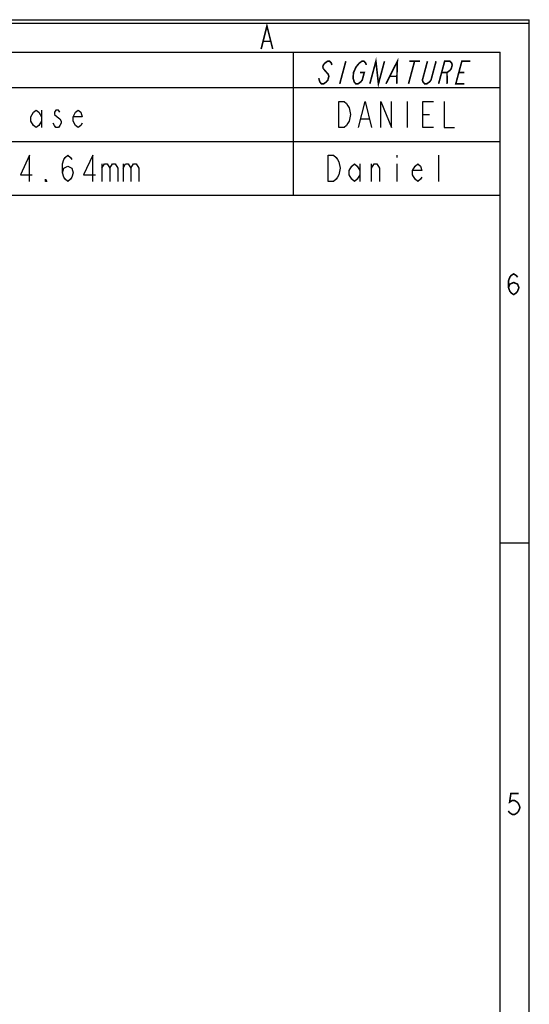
# Model space of a CAD drawing. Header units: millimetres. Extents: x 0 to 420, y 0 to 297.
# Tile 16 of 16: x 372 to 420, y 203 to 297. Entities that reach past the tile are written whole.
import ezdxf

# ---------------------------------------------------------------- set-up
doc = ezdxf.new("R2010")
doc.units = ezdxf.units.MM
doc.header["$LTSCALE"] = 23.1
doc.layers.get('0').update_dxf_attribs({"linetype": 'CONTINUOUS'})

msp = doc.modelspace()

# ---------------------------------------------------------------- linework, layer by layer
at = {"color": 7, "linetype": 'CONTINUOUS', "true_color": 0xf5f5f5}
for p, q in [((0, 297), (420, 297)), ((0.038, 296.671), (419.978, 296.671)), ((419.978, 0.358), (419.978, 296.671)), ((420, 0), (420, 297)), ((2.782, 293.928), (417.234, 293.928)), ((397.574, 293.928), (397.574, 280.32)), ((417.234, 3.102), (417.234, 293.928)), ((248.092, 290.551), (417.234, 290.551)), ((408.404, 289.243), (408.404, 286.743)), ((373.665, 288.41), (373.665, 286.743)), ((404.029, 287.577), (404.779, 287.577)), ((409.904, 287.993), (410.529, 287.993)), ((248.092, 285.435), (417.234, 285.435)), ((407.404, 284.128), (407.404, 283.919)), ((411.404, 281.628), (411.404, 284.128)), ((403.904, 283.294), (403.904, 281.628)), ((405.029, 281.628), (405.029, 283.294)), ((407.404, 283.294), (407.404, 281.628)), ((248.092, 280.32), (417.234, 280.32)), ((417.234, 247.286), (419.978, 247.286))]:
    msp.add_line(p, q, dxfattribs=at)
at = {"color": 7, "linetype": 'CONTINUOUS', "true_color": 0xfffff2}
for p, q in [((379.415, 283.294), (379.415, 281.628)), ((381.415, 283.294), (381.415, 281.628))]:
    msp.add_line(p, q, dxfattribs=at)
at = {"color": 7, "linetype": 'CONTINUOUS', "true_color": 0xf5f5f5, "const_width": 0.15}
for points in [[(394.534, 294.214), (395.083, 296.409), (395.632, 294.214)], [(394.754, 294.945), (395.412, 294.945)], [(401.253, 292.696), (401.199, 292.875), (401.043, 293.054), (400.839, 293.054), (400.587, 292.875), (400.437, 292.696), (400.389, 292.517), (400.443, 292.338)], [(402.574, 293.054), (401.998, 290.906)], [(403.918, 291.98), (404.326, 291.98), (404.134, 291.264), (403.984, 291.085), (403.732, 290.906), (403.528, 290.906), (403.372, 291.085), (403.318, 291.264), (403.264, 291.443), (403.306, 291.98), (403.552, 292.517), (403.852, 292.875)], [(403.852, 292.875), (404.104, 293.054), (404.308, 293.054), (404.464, 292.875), (404.518, 292.696)], [(404.855, 290.906), (405.431, 293.054), (405.671, 290.906), (406.247, 293.054)], [(406.385, 290.906), (407.471, 293.054), (407.406, 290.906)], [(409.104, 293.054), (408.528, 290.906)], [(408.594, 293.054), (409.614, 293.054)], [(411.144, 293.054), (410.665, 291.264), (410.515, 291.085), (410.263, 290.906), (410.059, 290.906), (409.902, 291.085), (409.848, 291.264), (410.328, 293.054)], [(411.385, 290.906), (411.961, 293.054), (412.471, 293.054), (412.627, 292.875), (412.681, 292.696), (412.585, 292.338), (412.435, 292.159), (412.183, 291.98), (411.673, 291.98)], [(413.834, 290.906), (413.018, 290.906), (413.593, 293.054), (414.41, 293.054)], [(400.443, 292.338), (400.911, 291.801), (400.965, 291.622), (400.869, 291.264), (400.719, 291.085), (400.467, 290.906), (400.263, 290.906), (400.107, 291.085), (400.053, 291.264), (399.999, 291.443)], [(412.183, 291.98), (412.201, 290.906)], [(413.305, 291.98), (413.816, 291.98)], [(406.781, 291.622), (407.393, 291.622)], [(418.024, 271.539), (418.148, 271.869), (418.518, 272.033), (418.889, 271.869), (419.012, 271.539), (418.889, 271.21), (418.765, 271.046), (418.518, 270.881), (418.271, 271.046), (418.148, 271.21), (418.024, 271.539), (418.024, 272.198), (418.148, 272.527), (418.271, 272.692), (418.518, 272.856), (418.765, 272.692), (418.889, 272.527)], [(418.991, 223.471), (418.25, 223.471), (418.127, 222.648), (418.373, 222.812), (418.62, 222.812), (418.867, 222.648), (418.991, 222.483), (419.114, 222.154), (418.991, 221.825), (418.867, 221.66), (418.62, 221.495), (418.373, 221.495), (418.127, 221.66), (418.003, 221.825)]]:
    msp.add_lwpolyline(points, dxfattribs=at)
at = {"color": 7, "linetype": 'CONTINUOUS', "true_color": 0xf5f5f5}
for points in [[(401.904, 289.243), (402.404, 289.243), (402.654, 289.035), (402.779, 288.827), (402.904, 288.618), (403.029, 287.993), (402.904, 287.368), (402.779, 287.16), (402.654, 286.952), (402.404, 286.743), (401.904, 286.743), (401.904, 289.243)], [(403.779, 286.743), (404.404, 289.243), (405.029, 286.743)], [(405.904, 286.743), (405.904, 289.243), (406.904, 286.743), (406.904, 289.243)], [(410.904, 286.743), (409.904, 286.743), (409.904, 289.243), (410.904, 289.243)], [(411.904, 289.243), (411.904, 286.743), (412.904, 286.743)], [(373.665, 287.368), (373.415, 286.952), (373.165, 286.743), (372.915, 286.952), (372.665, 287.368), (372.665, 287.785), (372.915, 288.202), (373.165, 288.41), (373.415, 288.202), (373.665, 287.785)], [(375.415, 288.202), (375.29, 288.41), (375.04, 288.41), (374.915, 288.202), (374.915, 287.993), (375.165, 287.785), (375.415, 287.577), (375.54, 287.368), (375.54, 287.16), (375.415, 286.952), (375.29, 286.743), (375.04, 286.743), (374.915, 286.952), (374.79, 287.16)], [(377.54, 287.16), (377.415, 286.952), (377.165, 286.743), (376.915, 286.952), (376.665, 287.368), (376.665, 287.785), (376.915, 288.202), (377.165, 288.41), (377.415, 288.202), (377.54, 287.785), (376.665, 287.785)], [(400.904, 284.128), (401.404, 284.128), (401.654, 283.919), (401.779, 283.711), (401.904, 283.503), (402.029, 282.878), (401.904, 282.253), (401.779, 282.044), (401.654, 281.836), (401.404, 281.628), (400.904, 281.628), (400.904, 284.128)], [(403.904, 282.253), (403.654, 281.836), (403.404, 281.628), (403.154, 281.836), (402.904, 282.253), (402.904, 282.669), (403.154, 283.086), (403.404, 283.294), (403.654, 283.086), (403.904, 282.669)], [(405.029, 282.878), (405.279, 283.294), (405.529, 283.294), (405.779, 282.878), (405.779, 281.628)], [(409.779, 282.044), (409.654, 281.836), (409.404, 281.628), (409.154, 281.836), (408.904, 282.253), (408.904, 282.669), (409.154, 283.086), (409.404, 283.294), (409.654, 283.086), (409.779, 282.669), (408.904, 282.669)]]:
    msp.add_lwpolyline(points, dxfattribs=at)
at = {"color": 7, "linetype": 'CONTINUOUS', "true_color": 0xfffff2}
for points in [[(372.54, 281.628), (372.54, 284.128), (371.665, 282.253), (372.79, 282.253)], [(375.665, 282.461), (375.79, 282.878), (376.165, 283.086), (376.54, 282.878), (376.665, 282.461), (376.54, 282.044), (376.415, 281.836), (376.165, 281.628), (375.915, 281.836), (375.79, 282.044), (375.665, 282.461), (375.665, 283.294), (375.79, 283.711), (375.915, 283.919), (376.165, 284.128), (376.415, 283.919), (376.54, 283.711)], [(378.54, 281.628), (378.54, 284.128), (377.665, 282.253), (378.79, 282.253)], [(379.415, 282.878), (379.665, 283.294), (379.915, 283.294), (380.165, 282.878), (380.165, 281.628)], [(380.165, 282.878), (380.415, 283.294), (380.665, 283.294), (380.915, 282.878), (380.915, 281.628)], [(381.415, 282.878), (381.665, 283.294), (381.915, 283.294), (382.165, 282.878), (382.165, 281.628)], [(382.165, 282.878), (382.415, 283.294), (382.665, 283.294), (382.915, 282.878), (382.915, 281.628)], [(374.165, 281.628), (374.04, 281.628), (374.04, 281.836), (374.165, 281.628)]]:
    msp.add_lwpolyline(points, dxfattribs=at)

doc.saveas('drawing.dxf')
